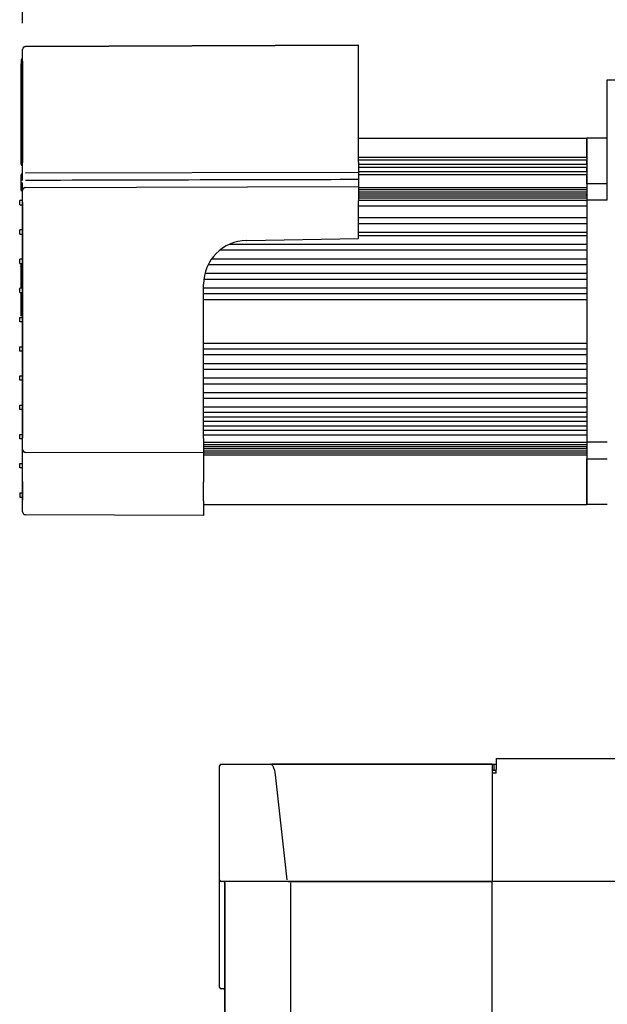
# Model space of a CAD drawing. Header units: millimetres. Extents: x 506 to 3445, y -268 to 1810.
# Tile 76 of 142: x 2116 to 2318, y 1171 to 1509. Entities that reach past the tile are written whole.
import ezdxf

# ---------------------------------------------------------------- set-up
doc = ezdxf.new("R2010")
doc.units = ezdxf.units.MM
doc.dimstyles.get("Standard").update_dxf_attribs({"dimtxt": 20, "dimasz": 10, "dimexe": 9, "dimexo": 9, "dimgap": 10, "dimtad": 0, "dimtih": 1, "dimtoh": 1, "dimdsep": 46, "dimtxsty": 'Standard', "dimcen": 0.09, "dimadec": 0, "dimazin": 0, "dimtfac": 1, "dimtofl": 0, "dimtmove": 0, "dimatfit": 3, "dimfxl": 0, "dimtolj": 1, "dimtzin": 0, "dimarcsym": 0})

# ---------------------------------------------------------------- blocks, each defined once
blk = doc.blocks.new('*D11')
at = {"color": 0, "lineweight": -2}
for p, q in [((2116.59, 1508.16), (2116.59, 1579.4)), ((2344.57, 1509.99), (2344.57, 1579.4)), ((2126.59, 1570.4), (2195.58, 1570.4)), ((2334.57, 1570.4), (2265.58, 1570.4))]:
    blk.add_line(p, q, dxfattribs=at)
at = {"color": 0, "lineweight": 18}
for points in [[(2126.59, 1572.07), (2126.59, 1568.73), (2116.59, 1570.4)], [(2334.57, 1572.07), (2334.57, 1568.73), (2344.57, 1570.4)]]:
    blk.add_solid(points, dxfattribs=at)
at = {"layer": 'Defpoints', "color": 0, "lineweight": 18}
for p in [(2344.57, 1570.4), (2344.57, 1500.99), (2116.59, 1499.16)]:
    blk.add_point(p, dxfattribs=at)
at = {"color": 0, "lineweight": 18, "insert": (2230.58, 1570.4), "char_height": 20, "attachment_point": 5}
blk.add_mtext('\\A1;230', dxfattribs=at)

msp = doc.modelspace()

# ---------------------------------------------------------------- linework, layer by layer
for p, q in [((2117.593, 1500.169), (2232.066, 1500.568)), ((2232.066, 1500.568), (2117.593, 1500.169)), ((2232.066, 1495.543), (2232.066, 1500.568)), ((2116.592, 1495.144), (2116.592, 1499.164)), ((2116.087, 1495.437), (2116.087, 1494.211)), ((2116.087, 1494.212), (2116.087, 1463.439)), ((2116.087, 1463.437), (2116.087, 1494.211)), ((2116.592, 1495.937), (2116.587, 1495.937)), ((2116.592, 1495.144), (2116.592, 1460.231)), ((2116.592, 1460.231), (2116.592, 1495.144)), ((2232.066, 1460.401), (2232.066, 1495.543)), ((2317.566, 1488.669), (2344.566, 1488.669)), ((2317.566, 1488.669), (2344.566, 1488.669)), ((2317.566, 1478.669), (2317.566, 1488.669)), ((2317.566, 1447.294), (2317.566, 1478.669)), ((2232.068, 1468.67), (2310.566, 1468.67)), ((2310.566, 1468.671), (2310.566, 1452.962)), ((2317.566, 1468.671), (2310.566, 1468.671)), ((2310.566, 1462.144), (2310.566, 1468.67)), ((2116.087, 1459.664), (2116.087, 1463.437)), ((2232.066, 1460.401), (2232.066, 1454.62)), ((2232.068, 1462.144), (2310.566, 1462.144)), ((2232.068, 1461.144), (2310.566, 1461.144)), ((2232.068, 1459.634), (2310.566, 1459.634)), ((2310.566, 1459.634), (2310.566, 1461.144)), ((2116.492, 1456.258), (2116.187, 1456.258)), ((2117.596, 1456.693), (2232.066, 1456.874)), ((2232.068, 1458.634), (2310.566, 1458.634)), ((2232.068, 1457.134), (2310.566, 1457.134)), ((2310.566, 1457.134), (2310.566, 1458.634)), ((2116.087, 1454.738), (2116.025, 1454.738)), ((2116.087, 1452.697), (2116.087, 1456.066)), ((2116.087, 1454.548), (2116.087, 1456.064)), ((2116.087, 1455.717), (2116.087, 1455.716)), ((2116.087, 1454.638), (2116.087, 1454.638)), ((2116.087, 1453.18), (2116.087, 1454.548)), ((2116.087, 1450.762), (2116.087, 1453.18)), ((2116.087, 1450.764), (2116.087, 1453.18)), ((2116.492, 1456.164), (2116.187, 1456.164)), ((2116.492, 1454.648), (2116.187, 1454.648)), ((2116.492, 1453.17), (2116.187, 1453.17)), ((2116.592, 1454.838), (2116.592, 1454.838)), ((2232.066, 1454.62), (2232.066, 1454.348)), ((2232.066, 1454.348), (2232.066, 1452.057)), ((2232.068, 1456.134), (2310.566, 1456.134)), ((2310.566, 1452.962), (2310.566, 1456.134)), ((2310.566, 1452.962), (2310.566, 1447.294)), ((2317.566, 1452.962), (2310.566, 1452.962)), ((2116.027, 1450.574), (2116.066, 1450.574)), ((2116.066, 1450.574), (2116.187, 1450.574)), ((2116.492, 1450.664), (2116.187, 1450.664)), ((2116.187, 1450.574), (2116.492, 1450.574)), ((2116.187, 1450.569), (2116.492, 1450.569)), ((2116.592, 1446.632), (2116.592, 1450.652)), ((2116.592, 1450.474), (2116.592, 1450.474)), ((2116.592, 1450.469), (2116.592, 1450.47)), ((2117.593, 1451.657), (2232.066, 1452.056)), ((2117.593, 1451.657), (2232.066, 1452.056)), ((2232.066, 1452.056), (2232.066, 1447.031)), ((2232.068, 1451.622), (2310.566, 1451.622)), ((2232.068, 1451.61), (2310.566, 1451.61)), ((2232.068, 1450.919), (2310.566, 1450.919)), ((2232.068, 1450.212), (2310.566, 1450.212)), ((2232.068, 1449.505), (2310.566, 1449.505)), ((2310.566, 1451.61), (2310.566, 1450.919)), ((2310.566, 1448.782), (2310.566, 1449.505)), ((2116.592, 1447.158), (2115.587, 1447.158)), ((2115.587, 1445.651), (2115.587, 1447.158)), ((2116.592, 1446.632), (2116.592, 1365.591)), ((2116.592, 1365.591), (2116.592, 1446.632)), ((2232.066, 1434.129), (2232.066, 1447.031)), ((2232.068, 1448.782), (2310.566, 1448.782)), ((2232.068, 1448.074), (2310.566, 1448.074)), ((2232.068, 1447.294), (2310.566, 1447.294)), ((2317.566, 1447.294), (2310.566, 1447.294)), ((2310.566, 1447.294), (2310.566, 1405.678)), ((2115.587, 1445.651), (2116.592, 1445.651)), ((2232.068, 1445.294), (2310.566, 1445.294)), ((2232.068, 1441.294), (2310.566, 1441.294)), ((2116.592, 1437.108), (2115.587, 1437.108)), ((2115.587, 1435.601), (2115.587, 1437.108)), ((2232.068, 1439.294), (2310.566, 1439.294)), ((2232.068, 1436.294), (2310.566, 1436.294)), ((2115.587, 1435.601), (2116.592, 1435.601)), ((2193.613, 1433.458), (2232.066, 1434.129)), ((2232.068, 1435.17), (2310.566, 1435.17)), ((2184.478, 1430.17), (2310.566, 1430.17)), ((2187.775, 1432.17), (2310.566, 1432.17)), ((2116.592, 1427.058), (2115.587, 1427.058)), ((2115.587, 1425.551), (2115.587, 1427.058)), ((2181.626, 1427.17), (2310.566, 1427.17)), ((2115.587, 1425.551), (2116.592, 1425.551)), ((2115.994, 1425.362), (2115.862, 1425.362)), ((2180.415, 1425.17), (2310.566, 1425.17)), ((2115.869, 1421.352), (2116.592, 1421.352)), ((2115.994, 1420.524), (2115.869, 1420.524)), ((2116.592, 1419.834), (2115.869, 1419.834)), ((2115.994, 1419.383), (2116.592, 1419.383)), ((2178.909, 1420.17), (2310.566, 1420.17)), ((2179.285, 1422.17), (2310.566, 1422.17)), ((2116.592, 1417.008), (2115.587, 1417.008)), ((2115.587, 1415.501), (2115.587, 1417.008)), ((2115.994, 1418.1), (2116.592, 1418.1)), ((2178.801, 1365.378), (2178.801, 1418.385)), ((2178.803, 1417.17), (2310.566, 1417.17)), ((2115.587, 1415.501), (2116.592, 1415.501)), ((2178.803, 1415.17), (2310.566, 1415.17)), ((2178.803, 1413.17), (2310.566, 1413.17)), ((2115.994, 1409.438), (2116.592, 1409.438)), ((2115.587, 1406.958), (2116.592, 1406.958)), ((2115.587, 1405.451), (2115.587, 1406.958)), ((2116.592, 1405.451), (2115.587, 1405.451)), ((2115.869, 1407.598), (2116.592, 1407.598)), ((2310.566, 1405.678), (2310.566, 1364.047)), ((2115.587, 1396.908), (2116.592, 1396.908)), ((2115.587, 1395.401), (2115.587, 1396.908)), ((2116.592, 1395.401), (2115.587, 1395.401)), ((2178.803, 1398.17), (2310.566, 1398.17)), ((2178.803, 1396.17), (2310.566, 1396.17)), ((2178.803, 1394.17), (2310.566, 1394.17)), ((2178.803, 1391.17), (2310.566, 1391.17)), ((2178.803, 1389.17), (2310.566, 1389.17)), ((2115.587, 1386.858), (2116.592, 1386.858)), ((2115.587, 1385.351), (2115.587, 1386.858)), ((2116.592, 1385.351), (2115.587, 1385.351)), ((2178.803, 1386.17), (2310.566, 1386.17)), ((2178.803, 1384.17), (2310.566, 1384.17)), ((2178.803, 1381.17), (2310.566, 1381.17)), ((2178.803, 1379.17), (2310.566, 1379.17)), ((2115.587, 1376.808), (2116.592, 1376.808)), ((2115.587, 1375.301), (2115.587, 1376.808)), ((2116.592, 1375.301), (2115.587, 1375.301)), ((2178.803, 1376.17), (2310.566, 1376.17)), ((2178.803, 1374.37), (2310.566, 1374.37)), ((2178.803, 1372.77), (2310.566, 1372.77)), ((2178.803, 1371.27), (2310.566, 1371.27)), ((2178.803, 1369.67), (2310.566, 1369.67)), ((2115.587, 1366.758), (2116.592, 1366.758)), ((2115.587, 1365.251), (2115.587, 1366.758)), ((2116.592, 1365.251), (2115.587, 1365.251)), ((2116.592, 1361.571), (2116.592, 1365.591)), ((2178.801, 1365.378), (2178.801, 1360.353)), ((2178.803, 1368.17), (2310.566, 1368.17)), ((2178.803, 1366.57), (2310.566, 1366.57)), ((2116.592, 1350.516), (2116.592, 1361.571)), ((2178.803, 1364.047), (2310.566, 1364.047)), ((2178.803, 1363.267), (2310.566, 1363.267)), ((2178.803, 1362.559), (2310.566, 1362.559)), ((2178.803, 1361.835), (2310.566, 1361.835)), ((2310.566, 1364.047), (2310.566, 1358.377)), ((2317.566, 1364.047), (2310.566, 1364.047)), ((2310.566, 1361.835), (2310.566, 1362.559)), ((2178.801, 1360.353), (2117.593, 1360.566)), ((2178.801, 1360.353), (2117.593, 1360.566)), ((2178.801, 1360.353), (2178.801, 1350.303)), ((2178.803, 1361.128), (2310.566, 1361.128)), ((2178.803, 1360.421), (2310.566, 1360.421)), ((2178.803, 1359.731), (2310.566, 1359.731)), ((2178.803, 1359.718), (2310.566, 1359.718)), ((2310.566, 1360.421), (2310.566, 1359.731)), ((2310.566, 1342.67), (2310.566, 1358.377)), ((2310.566, 1358.377), (2310.566, 1342.669)), ((2310.566, 1358.377), (2317.566, 1358.377)), ((2115.587, 1356.708), (2116.592, 1356.708)), ((2115.587, 1355.201), (2115.587, 1356.708)), ((2116.592, 1355.201), (2115.587, 1355.201)), ((2116.592, 1350.516), (2116.592, 1344.108)), ((2116.592, 1344.108), (2116.592, 1350.516)), ((2178.801, 1343.895), (2178.801, 1350.303)), ((2115.587, 1346.658), (2116.592, 1346.658)), ((2115.587, 1346.658), (2115.587, 1345.151)), ((2115.587, 1345.151), (2116.592, 1345.151)), ((2116.592, 1340.088), (2116.592, 1344.108)), ((2178.801, 1343.895), (2178.801, 1338.87)), ((2178.803, 1342.67), (2310.566, 1342.67)), ((2317.566, 1342.669), (2310.566, 1342.669)), ((2178.801, 1338.87), (2117.593, 1339.083)), ((2178.801, 1338.87), (2117.593, 1339.083)), ((2184.813, 1253.271), (2201.754, 1253.271)), ((2184.816, 1253.271), (2202.283, 1253.271)), ((2202.283, 1253.271), (2278.016, 1253.271)), ((2278.016, 1253.271), (2202.287, 1253.271)), ((2278.016, 1253.271), (2278.016, 1253.274)), ((2278.016, 1253.274), (2279.366, 1253.274)), ((2278.016, 1253.271), (2278.016, 1249.704)), ((2278.016, 1253.271), (2278.716, 1253.271)), ((2278.716, 1251.271), (2278.716, 1253.271)), ((2279.366, 1255.271), (2344.569, 1255.271)), ((2279.366, 1255.271), (2279.366, 1251.496)), ((2279.366, 1255.271), (2344.569, 1255.271)), ((2184.316, 1213.453), (2184.316, 1252.771)), ((2184.316, 1213.453), (2184.316, 1252.771)), ((2279.368, 1250.271), (2278.016, 1250.271)), ((2279.366, 1250.259), (2278.016, 1250.259)), ((2278.016, 1249.704), (2278.016, 1213.597)), ((2278.017, 1251.271), (2279.368, 1251.271)), ((2279.366, 1250.259), (2279.366, 1251.496)), ((2207.468, 1213.52), (2203.513, 1249.627)), ((2184.316, 1176.507), (2184.316, 1213.453)), ((2184.316, 1176.503), (2184.316, 1213.45)), ((2207.816, 1212.953), (2184.816, 1212.953)), ((2186.116, 1212.453), (2186.116, 1102.09)), ((2186.116, 1102.09), (2186.116, 1212.453)), ((2207.816, 1212.953), (2278.016, 1212.953)), ((2278.016, 1212.953), (2207.816, 1212.953)), ((2208.745, 1102.09), (2208.745, 1212.453)), ((2209.094, 1212.953), (2278.016, 1212.953)), ((2278.016, 1213.597), (2278.016, 1212.953)), ((2278.016, 1212.453), (2278.016, 1212.953)), ((2278.016, 1102.09), (2278.016, 1212.453)), ((2403.47, 1212.973), (2278.02, 1212.973)), ((2185.616, 1176.007), (2184.816, 1176.007))]:
    msp.add_line(p, q)
for centre, radius, start, end in [((2117.597, 1499.164), 1.005, 90.2, 180), ((2116.587, 1495.437), 0.5, 90, 180), ((2116.587, 1459.664), 0.5, 180, 270), ((2116.187, 1456.064), 0.1, 90, 180), ((2116.187, 1454.548), 0.1, 90, 180), ((2116.187, 1450.764), 0.1, 180, 270), ((2116.492, 1450.564), 0.1, 0, 90), ((2117.597, 1450.652), 1.005, 90.2, 180), ((2193.876, 1418.385), 15.075, 91, 180), ((2117.597, 1361.571), 1.005, 180, 269.8), ((2117.597, 1340.088), 1.005, 180, 201.30223), ((2117.597, 1340.088), 1.005, 221.27013, 269.8), ((2184.816, 1252.771), 0.5, 90, 180), ((2184.816, 1213.453), 0.5, 180, 270), ((2185.616, 1212.453), 0.5, 0, 90), ((2184.816, 1176.507), 0.5, 180, 270), ((2185.616, 1175.507), 0.5, 0, 90)]:
    msp.add_arc(centre, radius, start, end)
for centre, major_axis, ratio, start_param, end_param in [((2116.187, 1456.158), (-0.1, 0), 0.9999999, 4.7203601, 6.2814163), ((2116.187, 1456.158), (-0.1, 0), 0.999998, 4.7133468, 6.2808669), ((2116.492, 1456.358), (-0.1, 0), 1, 1.5923286, 3.1424523), ((2116.492, 1456.358), (0.1, 0), 0.9999967, 4.7383937, 6.2830564), ((2116.187, 1453.18), (0.1, 0), 0.1035606, 3.1415927, 4.712389), ((2116.187, 1450.674), (-0.1, 0), 0.9999946, 6.2826305, 7.8567178), ((2116.187, 1450.669), (-0.1, 0), 0.9999882, 0.0046223, 1.5780665), ((2116.492, 1450.47), (0.1, 0), 0.9999821, 0.0013817, 1.5810575), ((2116.492, 1450.474), (0.1, 0), 0.9999999, 0.0000039, 1.5717026), ((2201.75, 1248.271), (0, 5), 0.3663169, 4.9870102, 6.2810037)]:
    msp.add_ellipse(centre, major_axis=major_axis, ratio=ratio, start_param=start_param, end_param=end_param)
for points, degree, knots in [([(2117.593, 1500.07), (2117.498, 1500.086), (2117.311, 1500.089), (2117.033, 1499.994), (2116.8, 1499.799), (2116.698, 1499.625), (2116.659, 1499.526)], 3, [0, 0, 0, 0, 0.2442257, 0.4974427, 0.7522353, 1, 1, 1, 1]), ([(2117.593, 1500.169), (2117.593, 1500.169), (2117.593, 1500.169), (2117.593, 1500.168), (2117.593, 1500.168), (2117.593, 1500.167), (2117.593, 1500.165), (2117.593, 1500.164), (2117.593, 1500.162), (2117.593, 1500.16), (2117.593, 1500.158), (2117.593, 1500.156), (2117.593, 1500.153), (2117.593, 1500.15), (2117.593, 1500.147), (2117.593, 1500.143), (2117.593, 1500.139), (2117.593, 1500.135), (2117.593, 1500.131), (2117.593, 1500.126), (2117.593, 1500.121), (2117.593, 1500.116), (2117.593, 1500.111), (2117.593, 1500.105), (2117.593, 1500.099), (2117.593, 1500.093), (2117.593, 1500.087), (2117.592, 1500.081), (2117.592, 1500.076), (2117.592, 1500.075)], 3, [0, 0, 0, 0, 0.0373343, 0.0746685, 0.1120027, 0.1493369, 0.1866711, 0.2240053, 0.2613395, 0.2986736, 0.3360078, 0.3733419, 0.410676, 0.4480101, 0.4853442, 0.5226782, 0.5600123, 0.5973464, 0.6346804, 0.6720144, 0.7093484, 0.7466824, 0.7840164, 0.8213503, 0.8586843, 0.8960182, 0.9333521, 0.9706861, 1, 1, 1, 1]), ([(2116.592, 1454.096), (2116.592, 1454.568), (2116.592, 1455.102), (2116.592, 1455.476), (2116.592, 1455.876), (2116.592, 1456.273), (2116.592, 1457.109), (2116.592, 1457.976), (2116.592, 1458.868), (2116.592, 1459.32), (2116.592, 1459.775), (2116.592, 1460.231)], 2, [0, 0, 0, 0.1903926, 0.1903926, 0.3253272, 0.3253272, 0.4602618, 0.5951963, 0.7301309, 0.8650654, 0.8650654, 1, 1, 1]), ([(2116.592, 1450.652), (2116.592, 1450.652), (2116.592, 1450.909), (2116.592, 1451.162), (2116.592, 1451.493), (2116.592, 1451.901), (2116.592, 1452.141), (2116.592, 1452.626), (2116.592, 1453.244)], 2, [0, 0, 0, 0.25, 0.375, 0.5, 0.625, 0.75, 0.75, 1, 1, 1]), ([(2117.593, 1454.205), (2138.926, 1454.257), (2160.258, 1454.309), (2198.416, 1454.404), (2215.241, 1454.445), (2232.066, 1454.487)], 3, [0, 0, 0, 0, 0.5590642, 0.5590642, 1, 1, 1, 1]), ([(2117.593, 1451.558), (2117.498, 1451.574), (2117.311, 1451.577), (2117.033, 1451.482), (2116.8, 1451.287), (2116.698, 1451.113), (2116.659, 1451.014)], 3, [0, 0, 0, 0, 0.2442257, 0.4974427, 0.7522353, 1, 1, 1, 1]), ([(2117.593, 1451.657), (2117.593, 1451.657), (2117.593, 1451.657), (2117.593, 1451.656), (2117.593, 1451.656), (2117.593, 1451.655), (2117.593, 1451.654), (2117.593, 1451.652), (2117.593, 1451.65), (2117.593, 1451.648), (2117.593, 1451.646), (2117.593, 1451.644), (2117.593, 1451.641), (2117.593, 1451.638), (2117.593, 1451.635), (2117.593, 1451.631), (2117.593, 1451.627), (2117.593, 1451.623), (2117.593, 1451.619), (2117.593, 1451.614), (2117.593, 1451.609), (2117.593, 1451.604), (2117.593, 1451.599), (2117.593, 1451.593), (2117.593, 1451.587), (2117.593, 1451.581), (2117.593, 1451.575), (2117.592, 1451.569), (2117.592, 1451.564), (2117.592, 1451.563)], 3, [0, 0, 0, 0, 0.0373272, 0.0746545, 0.1119817, 0.149309, 0.1866363, 0.2239636, 0.2612909, 0.2986182, 0.3359455, 0.3732728, 0.4106001, 0.4479275, 0.4852548, 0.5225822, 0.5599095, 0.5972369, 0.6345643, 0.6718917, 0.7092191, 0.7465465, 0.7838739, 0.8212013, 0.8585288, 0.8958562, 0.9331837, 0.9705111, 1, 1, 1, 1]), ([(2115.994, 1425.618), (2115.994, 1425.618), (2115.994, 1424.663), (2115.994, 1422.308), (2115.994, 1421.353), (2115.994, 1421.352)], 3, [0, 0, 0, 0, 0.5002104, 0.5002104, 1, 1, 1, 1]), ([(2115.994, 1424.366), (2115.994, 1424.442), (2115.994, 1424.479), (2115.994, 1424.479), (2115.994, 1424.479), (2115.994, 1424.479)], 3, [0, 0, 0, 0, 0.3333333, 0.3333333, 1, 1, 1, 1]), ([(2115.994, 1415.508), (2115.994, 1415.041), (2115.994, 1414.551), (2115.994, 1414.037), (2115.994, 1414.037), (2115.994, 1410.103), (2115.994, 1410.103), (2115.994, 1409.869), (2115.994, 1409.648), (2115.994, 1409.438)], 3, [0, 0, 0, 0, 0.2541314, 0.2541314, 0.2541314, 0.6270657, 0.6270657, 0.6270657, 1, 1, 1, 1]), ([(2116.659, 1361.209), (2116.698, 1361.11), (2116.8, 1360.936), (2117.033, 1360.741), (2117.311, 1360.646), (2117.498, 1360.649), (2117.593, 1360.665)], 3, [0, 0, 0, 0, 0.2477647, 0.5025573, 0.7557743, 1, 1, 1, 1]), ([(2116.659, 1339.726), (2116.698, 1339.627), (2116.8, 1339.453), (2117.033, 1339.259), (2117.311, 1339.163), (2117.498, 1339.166), (2117.593, 1339.182)], 3, [0, 0, 0, 0, 0.2477647, 0.5025573, 0.7557743, 1, 1, 1, 1])]:
    msp.add_open_spline(points, degree=degree, knots=knots)
for points in [[(2115.994, 1421.045), (2115.994, 1420.767), (2115.994, 1420.478), (2115.994, 1420.18)], [(2115.994, 1419.383), (2115.994, 1419.078), (2115.994, 1418.653), (2115.994, 1418.1)], [(2115.994, 1418.1), (2115.994, 1417.774), (2115.994, 1417.411), (2115.994, 1417.012)], [(2115.994, 1409.438), (2115.994, 1408.877), (2115.994, 1408.43), (2115.994, 1408.098)], [(2115.994, 1408.098), (2115.994, 1407.766), (2115.994, 1407.598), (2115.994, 1407.598)]]:
    msp.add_open_spline(points, degree=3)

# ---------------------------------------------------------------- dimensions: what is measured, and where the dimension line sits
at = {"lineweight": 18}
dim = msp.add_linear_dim(base=(2344.566, 1570.401), p1=(2116.592, 1499.164), p2=(2344.566, 1500.988), text='230', dimstyle='Standard', dxfattribs=at)
dim.commit()
dim.dimension.update_dxf_attribs({"geometry": '*D11', "text_midpoint": (2230.579, 1570.401)})

doc.saveas('drawing.dxf')
